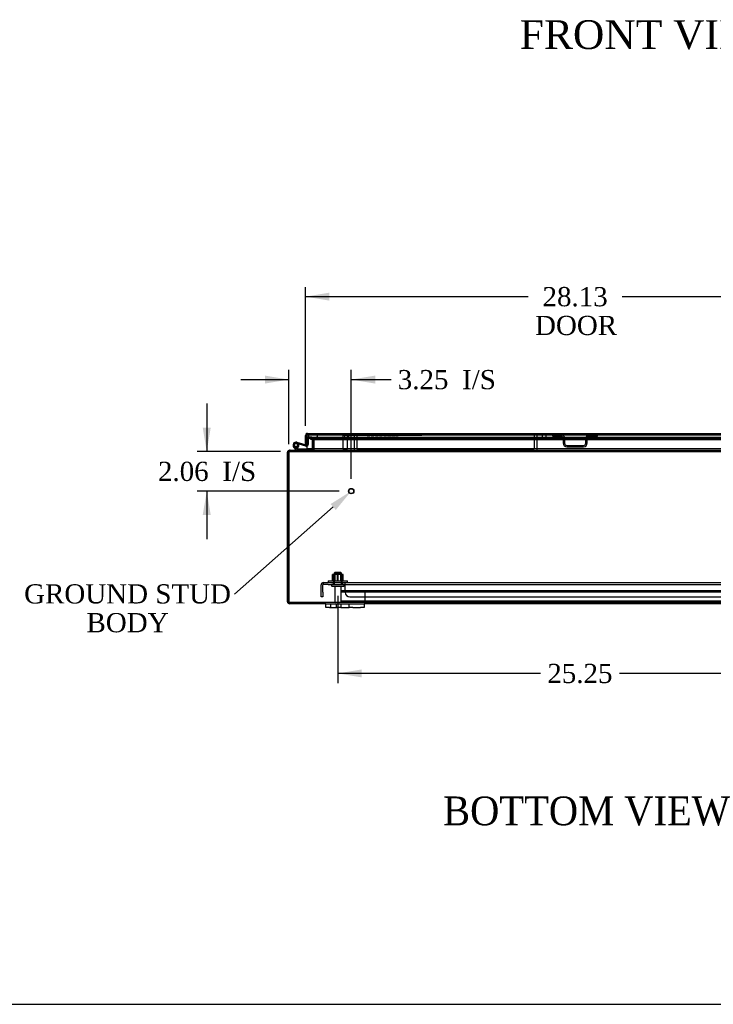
# Model space of a CAD drawing. Header units: inches. Extents: x 1 to 240, y -1 to 159.
# Tile 1 of 108: x 37 to 73, y 0 to 52. Entities that reach past the tile are written whole.
import ezdxf
from ezdxf import colors
from ezdxf.entities.mleader import LeaderData, LeaderLine
from ezdxf.enums import TextEntityAlignment as Align
from ezdxf.lldxf.tags import DXFTag
from ezdxf.math import Vec2, Vec3

# ---------------------------------------------------------------- set-up
doc = ezdxf.new("R2010")
doc.units = ezdxf.units.IN
doc.header["$MEASUREMENT"] = 0
for name, color, linetype in [('COM40682', 7, 'Continuous'), ('COM43544', 7, 'Continuous'), ('COM55702-11', 7, 'Continuous'), ('COM55702-16', 7, 'Continuous'), ('COM55702-31', 7, 'Continuous'), ('COM70219', 7, 'Continuous'), ('COM70657-17', 7, 'Continuous'), ('COM70662-38C', 7, 'Continuous'), ('Default', 7, 'Continuous'), ('FET07710', 7, 'Continuous'), ('HNG10620-38B', 7, 'Continuous'), ('HNG10620-38P', 7, 'Continuous'), ('NTS166105', 7, 'Continuous'), ('PKT99', 7, 'Continuous'), ('QLB20280', 7, 'Continuous'), ('STD21878', 7, 'Continuous'), ('STD26094', 7, 'Continuous'), ('WAF25059', 7, 'Continuous')]:
    doc.layers.add(name, color=color, linetype=linetype)
doc.styles.add('SEACAD_Times_New_Roman', font='times.ttf')
tags = doc.linetypes.add('HIDDEN2', pattern=[0.1875, 0.125, -0.0625]).pattern_tags.tags
tags[6:7] = [DXFTag(74, 4), DXFTag(75, 0), DXFTag(340, '0'), DXFTag(46, 0.0), DXFTag(50, 0.0), DXFTag(44, 0.0), DXFTag(45, 0.0)]
tags[4:5] = [DXFTag(74, 4), DXFTag(75, 0), DXFTag(340, '0'), DXFTag(46, 0.0), DXFTag(50, 0.0), DXFTag(44, 0.0), DXFTag(45, 0.0)]
doc.dimstyles.new('HAMMOND_(STH_-_240x160)', dxfattribs={"dimtxt": 1, "dimasz": 1.25, "dimexe": 0.5, "dimexo": 0.5, "dimgap": 0.25, "dimtad": 0, "dimtih": 1, "dimtoh": 1, "dimzin": 0, "dimdsep": 46, "dimtxsty": 'SEACAD_Times_New_Roman', "dimblk1": '_SE_FILLED', "dimblk2": '_SE_FILLED', "dimsah": 1, "dimcen": 0.5, "dimadec": 0, "dimazin": 0, "dimtfac": 0.8, "dimtofl": 0, "dimtmove": 0, "dimatfit": 3, "dimfxl": 1, "dimtolj": 1, "dimtzin": 0, "dimarcsym": 0})

# ---------------------------------------------------------------- blocks, each defined once
blk = doc.blocks.new('SE6')
at = {"layer": 'COM40682', "color": 7, "linetype": 'HIDDEN2'}
for p, q in [((52.83, 21.874), (52.83, 22.249)), ((52.925, 21.874), (52.925, 22.249)), ((52.955, 22.279), (52.955, 22.374)), ((52.955, 22.374), (53.205, 22.374)), ((53.205, 22.279), (52.955, 22.279)), ((53.205, 22.374), (54.082, 22.374)), ((53.205, 22.279), (54.082, 22.279)), ((53.455, 22.374), (53.455, 22.279)), ((53.955, 22.279), (53.955, 22.374)), ((54.082, 22.374), (78.579, 22.374)), ((54.082, 22.249), (54.082, 22.374)), ((54.082, 22.279), (78.579, 22.279)), ((54.082, 21.874), (54.082, 22.249)), ((52.83, 21.624), (52.83, 21.874)), ((52.925, 21.624), (52.83, 21.624)), ((52.925, 21.874), (52.925, 21.624)), ((54.332, 21.624), (78.329, 21.624))]:
    blk.add_line(p, q, dxfattribs=at)
for centre, radius, start, end in [((52.955, 22.249), 0.125, 90, 180), ((52.955, 22.249), 0.03, 90, 180), ((54.332, 21.874), 0.25, 180, 270)]:
    blk.add_arc(centre, radius, start, end, dxfattribs=at)
at = {"layer": 'COM43544', "color": 7, "linetype": 'HIDDEN2'}
for p, q in [((52.225, 29.876), (52.225, 29.948)), ((52.327, 29.948), (52.225, 29.948)), ((52.327, 29.876), (52.225, 29.876)), ((52.327, 29.948), (52.399, 29.948)), ((52.327, 29.948), (52.327, 29.876)), ((52.327, 29.876), (52.399, 29.876)), ((52.347, 29.876), (52.347, 29.948)), ((52.348, 29.876), (52.348, 29.948)), ((52.383, 29.84), (52.455, 29.84)), ((52.383, 29.333), (52.383, 29.84)), ((52.399, 29.948), (79.762, 29.948)), ((52.399, 29.876), (79.762, 29.876)), ((52.455, 29.333), (52.455, 29.84)), ((52.455, 29.84), (52.455, 29.333)), ((51.188, 29.198), (51.188, 29.251)), ((51.204, 29.27), (51.212, 29.27)), ((51.212, 29.198), (51.212, 29.27)), ((52.347, 29.27), (52.347, 29.198)), ((52.364, 29.274), (52.397, 29.21)), ((52.366, 29.27), (52.397, 29.21)), ((52.369, 29.27), (52.369, 29.198)), ((52.383, 29.303), (52.455, 29.296)), ((52.397, 29.274), (52.397, 29.21)), ((52.455, 29.303), (52.455, 29.296)), ((52.455, 29.303), (52.455, 29.297)), ((52.455, 29.296), (52.455, 29.297)), ((52.455, 29.296), (52.455, 29.297)), ((52.455, 29.297), (52.455, 29.296)), ((51.188, 29.198), (51.204, 29.198)), ((51.204, 29.198), (51.212, 29.198)), ((51.212, 29.198), (82.269, 29.198)), ((51.188, 21.342), (51.188, 21.27)), ((82.383, 21.342), (51.188, 21.342))]:
    blk.add_line(p, q, dxfattribs=at)
at = {"layer": 'COM43544', "color": 7, "linetype": 'Continuous'}
for p, q in [((51.188, 29.27), (51.204, 29.27)), ((51.188, 29.251), (51.188, 29.27)), ((51.212, 29.27), (82.269, 29.27)), ((52.364, 29.274), (52.366, 29.27)), ((52.383, 29.306), (52.383, 29.333)), ((52.383, 29.303), (52.455, 29.297)), ((52.383, 29.303), (52.455, 29.296)), ((52.383, 29.303), (52.383, 29.303)), ((52.455, 29.306), (52.455, 29.333)), ((52.455, 29.333), (52.455, 29.306)), ((52.455, 29.306), (52.455, 29.303)), ((52.455, 29.303), (52.455, 29.303)), ((51.152, 29.162), (51.08, 29.162)), ((51.08, 29.092), (51.08, 29.162)), ((51.08, 21.378), (51.08, 29.092)), ((51.152, 29.092), (51.152, 29.162)), ((51.152, 21.378), (51.152, 29.092)), ((51.152, 29.092), (51.152, 21.378)), ((51.08, 21.378), (51.152, 21.378)), ((53.08, 21.27), (51.188, 21.27)), ((78.455, 21.27), (55.08, 21.27))]:
    blk.add_line(p, q, dxfattribs=at)
at = {"layer": 'COM43544', "color": 7, "linetype": 'HIDDEN2'}
for centre, radius, start, end in [((52.347, 29.84), 0.108, 0, 89.9886), ((52.347, 29.84), 0.036, 0, 89.9828), ((52.347, 29.84), 0.108, 359.9997, 89.9859), ((52.347, 29.306), 0.108, 297.4042, 354.5779), ((52.348, 29.306), 0.108, 297.3978, 354.5806), ((52.347, 29.306), 0.108, 355.0549, 358.2688), ((51.188, 29.162), 0.036, 90, 124.9389), ((52.347, 29.307), 0.108, 270.0434, 297.3608), ((52.367, 29.242), 0.0433, 273.1615, 314.0868), ((51.188, 21.378), 0.036, 204.0225, 270)]:
    blk.add_arc(centre, radius, start, end, dxfattribs=at)
at = {"layer": 'COM43544', "color": 7, "linetype": 'Continuous'}
for centre, radius, start, end in [((51.188, 29.162), 0.108, 90, 180), ((52.347, 29.306), 0.036, 297.4042, 354.5779), ((52.347, 29.306), 0.036, 355.0549, 0), ((52.347, 29.306), 0.108, 358.2688, 0), ((51.188, 29.162), 0.036, 124.9389, 180), ((51.402, 29.092), 0.25, 163.6076, 180), ((51.188, 21.378), 0.108, 180, 270), ((51.188, 21.378), 0.036, 180, 204.0225)]:
    blk.add_arc(centre, radius, start, end, dxfattribs=at)
at = {"layer": 'COM43544', "color": 7, "linetype": 'HIDDEN2'}
for points, knots in [([(52.348, 29.876), (52.35, 29.876), (52.356, 29.876), (52.364, 29.876), (52.374, 29.875), (52.385, 29.874), (52.398, 29.872), (52.408, 29.87), (52.421, 29.867), (52.431, 29.864), (52.439, 29.859), (52.446, 29.856), (52.45, 29.852), (52.453, 29.849), (52.454, 29.846), (52.455, 29.843), (52.455, 29.841), (52.455, 29.84)], [0, 0, 0, 0, 0.067554, 0.135062, 0.202472, 0.336767, 0.403525, 0.535749, 0.600948, 0.728251, 0.789567, 0.848362, 0.903503, 0.929354, 0.953905, 0.977302, 1, 1, 1, 1]), ([(51.212, 29.198), (51.206, 29.198), (51.201, 29.198), (51.191, 29.194), (51.187, 29.192), (51.178, 29.186), (51.175, 29.182), (51.168, 29.173), (51.165, 29.167), (51.163, 29.162)], [0, 0, 0, 0, 0.25, 0.25, 0.5, 0.5, 0.75, 0.75, 1, 1, 1, 1]), ([(51.188, 21.342), (51.182, 21.342), (51.176, 21.346), (51.164, 21.36), (51.158, 21.369), (51.152, 21.378)], [0, 0, 0, 0, 0.5, 0.5, 1, 1, 1, 1])]:
    blk.add_open_spline(points, degree=3, knots=knots, dxfattribs=at)
at = {"layer": 'COM43544', "color": 7, "linetype": 'Continuous'}
for points, knots in [([(51.212, 29.27), (51.211, 29.27), (51.209, 29.27), (51.206, 29.27), (51.204, 29.269), (51.201, 29.267), (51.198, 29.266), (51.196, 29.264), (51.194, 29.261), (51.191, 29.258), (51.189, 29.255), (51.187, 29.251), (51.184, 29.247), (51.181, 29.239), (51.176, 29.226), (51.172, 29.21), (51.169, 29.196), (51.167, 29.185), (51.165, 29.174), (51.163, 29.166), (51.163, 29.162)], [0, 0, 0, 0, 0.038461, 0.077248, 0.116358, 0.155784, 0.19552, 0.235562, 0.275902, 0.316534, 0.357452, 0.398649, 0.440117, 0.48185, 0.608382, 0.737005, 0.802119, 0.867676, 0.933646, 1, 1, 1, 1]), ([(52.455, 29.303), (52.455, 29.302), (52.455, 29.301), (52.454, 29.3), (52.453, 29.298), (52.451, 29.296), (52.448, 29.293), (52.444, 29.29), (52.438, 29.287), (52.433, 29.284), (52.426, 29.282), (52.421, 29.28), (52.413, 29.278), (52.408, 29.276), (52.402, 29.275), (52.399, 29.275), (52.397, 29.274)], [0, 0, 0, 0, 0.024106, 0.049027, 0.074712, 0.101099, 0.155979, 0.273315, 0.334943, 0.462245, 0.527459, 0.660091, 0.727285, 0.862973, 0.931346, 1, 1, 1, 1]), ([(51.188, 21.27), (51.185, 21.27), (51.182, 21.273), (51.176, 21.284), (51.173, 21.292), (51.167, 21.312), (51.164, 21.324), (51.158, 21.35), (51.155, 21.364), (51.152, 21.378)], [0, 0, 0, 0, 0.25, 0.25, 0.5, 0.5, 0.75, 0.75, 1, 1, 1, 1])]:
    blk.add_open_spline(points, degree=3, knots=knots, dxfattribs=at)
at = {"layer": 'COM55702-11', "color": 7, "linetype": 'HIDDEN2'}
for p, q in [((55.107, 21.967), (55.107, 21.78)), ((55.107, 21.78), (55.107, 21.53)), ((55.107, 21.53), (55.107, 21.414)), ((55.107, 21.414), (55.107, 21.342))]:
    blk.add_line(p, q, dxfattribs=at)
at = {"layer": 'COM55702-16', "color": 7, "linetype": 'HIDDEN2'}
for p, q in [((53.857, 21.967), (53.857, 21.78)), ((53.857, 21.967), (79.607, 21.967)), ((53.857, 21.895), (79.607, 21.895)), ((53.857, 21.78), (53.857, 21.53)), ((53.857, 21.53), (53.857, 21.414)), ((53.857, 21.414), (79.607, 21.414)), ((53.857, 21.414), (53.857, 21.342))]:
    blk.add_line(p, q, dxfattribs=at)
at = {"layer": 'COM55702-31', "color": 7, "linetype": 'HIDDEN2'}
for p, q in [((64.918, 30.001), (64.918, 30.073)), ((64.918, 30.001), (65.34, 30.001)), ((65.456, 29.886), (65.456, 29.636)), ((65.528, 29.886), (65.528, 29.636)), ((66.634, 29.636), (66.634, 29.886)), ((66.706, 29.636), (66.706, 29.886)), ((66.821, 30.001), (67.243, 30.001)), ((67.243, 30.001), (67.243, 30.073)), ((65.643, 29.52), (66.518, 29.52)), ((65.643, 29.448), (66.518, 29.448))]:
    blk.add_line(p, q, dxfattribs=at)
for centre, radius, start, end in [((65.34, 29.886), 0.188, 0, 90), ((65.34, 29.886), 0.116, 0, 90), ((66.821, 29.886), 0.188, 90, 180), ((66.821, 29.886), 0.116, 90, 180), ((65.643, 29.636), 0.188, 180, 270), ((65.643, 29.636), 0.116, 180, 270), ((66.518, 29.636), 0.115, 270, 0), ((66.518, 29.636), 0.188, 270, 0)]:
    blk.add_arc(centre, radius, start, end, dxfattribs=at)
at = {"layer": 'COM70219', "color": 7, "linetype": 'HIDDEN2'}
for p, q in [((52.163, 30.072), (52.662, 30.072)), ((52.163, 30.071), (52.163, 30.072)), ((52.163, 30.071), (52.662, 30.071)), ((52.412, 30.069), (52.163, 30.071)), ((52.661, 30.071), (52.412, 30.069)), ((52.412, 30.069), (52.662, 30.069)), ((52.412, 29.823), (52.662, 29.823)), ((52.661, 30.072), (52.661, 30.071)), ((52.662, 30.072), (79.501, 30.072)), ((52.662, 30.071), (79.501, 30.071)), ((52.662, 30.069), (79.501, 30.069)), ((52.662, 29.823), (79.501, 29.823))]:
    blk.add_line(p, q, dxfattribs=at)
blk.add_arc((52.412, 30.073), 0.25, 180, 0, dxfattribs=at)
at = {"layer": 'COM70657-17', "color": 7, "linetype": 'Continuous'}
for p, q in [((52.018, 29.551), (52.018, 30.037)), ((52.09, 30.139), (52.09, 30.037)), ((52.09, 30.037), (52.09, 30.139)), ((52.09, 29.551), (52.09, 30.037)), ((52.09, 30.037), (52.09, 29.333)), ((52.126, 30.145), (80.035, 30.145)), ((52.018, 29.551), (52.09, 29.551)), ((80.071, 29.333), (52.09, 29.333))]:
    blk.add_line(p, q, dxfattribs=at)
at = {"layer": 'COM70657-17', "color": 7, "linetype": 'HIDDEN2'}
for q in [(52.126, 30.145), (80.035, 30.073)]:
    blk.add_line((52.126, 30.073), q, dxfattribs=at)
at = {"layer": 'COM70657-17', "color": 7, "linetype": 'Continuous'}
for start, end in [(109.4712, 180), (90, 109.4712)]:
    blk.add_arc((52.126, 30.037), 0.108, start, end, dxfattribs=at)
at = {"layer": 'COM70657-17', "color": 7, "linetype": 'HIDDEN2'}
blk.add_arc((52.126, 30.037), 0.036, 90, 180, dxfattribs=at)
at = {"layer": 'COM70657-17', "color": 7, "linetype": 'Continuous'}
blk.add_ellipse((52.126, 30.037), major_axis=(0, -0.108), ratio=0.997813, start_param=3.141593, end_param=3.48143, dxfattribs=at)
at = {"layer": 'COM70657-17', "color": 7, "linetype": 'HIDDEN2'}
blk.add_ellipse((52.126, 30.037), major_axis=(0, -0.036), ratio=0.997813, start_param=3.141593, end_param=4.712389, dxfattribs=at)
at = {"layer": 'COM70662-38C', "color": 7, "linetype": 'Continuous'}
for p, q in [((52.09, 29.965), (52.09, 29.965)), ((51.711, 29.637), (51.563, 29.679)), ((51.694, 29.579), (51.663, 29.588)), ((51.711, 29.637), (51.694, 29.579)), ((52.037, 29.481), (51.694, 29.579)), ((52.053, 29.539), (51.711, 29.637))]:
    blk.add_line(p, q, dxfattribs=at)
at = {"layer": 'COM70662-38C', "color": 7, "linetype": 'HIDDEN2'}
for p, q in [((52.09, 29.965), (52.15, 29.965)), ((52.15, 29.965), (52.15, 29.567)), ((51.663, 29.588), (51.546, 29.622)), ((51.671, 29.563), (51.612, 29.551))]:
    blk.add_line(p, q, dxfattribs=at)
for centre, radius, start, end in [((51.52, 29.532), 0.154, 225, 277.4281), ((52.061, 29.567), 0.029, 328.5977, 0), ((52.061, 29.567), 0.089, 289.0703, 0)]:
    blk.add_arc(centre, radius, start, end, dxfattribs=at)
at = {"layer": 'COM70662-38C', "color": 7, "linetype": 'Continuous'}
for centre, radius, start, end in [((51.52, 29.532), 0.154, 277.4281, 287.1819), ((52.061, 29.567), 0.089, 254, 289.0703), ((52.061, 29.567), 0.029, 254, 328.5977)]:
    blk.add_arc(centre, radius, start, end, dxfattribs=at)
at = {"layer": 'FET07710', "color": 7, "linetype": 'Continuous'}
for p, q in [((53.08, 21.083), (53.08, 21.27)), ((53.08, 21.27), (53.268, 21.27)), ((53.268, 21.083), (53.08, 21.083)), ((53.268, 21.27), (53.674, 21.27)), ((53.268, 21.083), (53.674, 21.083)), ((53.674, 21.27), (53.862, 21.27)), ((53.862, 21.083), (53.674, 21.083)), ((53.862, 21.27), (54.08, 21.27)), ((53.862, 21.27), (53.862, 21.083)), ((53.862, 21.083), (54.08, 21.083)), ((54.08, 21.27), (54.08, 21.27)), ((54.08, 21.27), (54.298, 21.27)), ((54.08, 21.083), (54.298, 21.083)), ((54.08, 21.083), (54.08, 21.083)), ((54.298, 21.083), (54.298, 21.27)), ((54.298, 21.27), (54.486, 21.27)), ((54.486, 21.083), (54.298, 21.083)), ((54.486, 21.27), (54.893, 21.27)), ((54.486, 21.083), (54.893, 21.083)), ((54.893, 21.27), (55.08, 21.27)), ((55.08, 21.083), (54.893, 21.083)), ((55.08, 21.27), (55.08, 21.083))]:
    blk.add_line(p, q, dxfattribs=at)
at = {"layer": 'FET07710', "color": 7, "linetype": 'HIDDEN2'}
for p, q in [((53.315, 21.27), (53.315, 21.083)), ((53.627, 21.083), (53.627, 21.27)), ((53.862, 21.27), (53.862, 21.083)), ((54.299, 21.083), (54.299, 21.27)), ((54.57, 21.25), (54.57, 21.27)), ((54.679, 21.25), (54.57, 21.25)), ((54.635, 21.25), (54.635, 21.27)), ((54.679, 21.25), (54.679, 21.27)), ((54.724, 21.25), (54.679, 21.25)), ((54.693, 21.25), (54.693, 21.27)), ((54.724, 21.25), (54.724, 21.27)), ((54.833, 21.25), (54.724, 21.25)), ((54.733, 21.25), (54.733, 21.27)), ((54.793, 21.25), (54.793, 21.27)), ((54.802, 21.25), (54.802, 21.27)), ((54.833, 21.25), (54.833, 21.27)), ((54.955, 21.25), (54.833, 21.25)), ((54.847, 21.25), (54.847, 21.27)), ((54.891, 21.25), (54.891, 21.27)), ((54.955, 21.25), (54.955, 21.27))]:
    blk.add_line(p, q, dxfattribs=at)
at = {"layer": 'HNG10620-38B', "color": 7, "linetype": 'Continuous'}
for p, q in [((51.538, 29.296), (51.412, 29.423)), ((51.581, 29.339), (51.454, 29.465)), ((51.566, 29.385), (51.548, 29.442)), ((52.336, 29.33), (51.601, 29.33)), ((52.336, 29.27), (52.336, 29.33))]:
    blk.add_line(p, q, dxfattribs=at)
at = {"layer": 'HNG10620-38B', "color": 7, "linetype": 'HIDDEN2'}
blk.add_line((51.52, 29.314), (51.563, 29.357), dxfattribs=at)
at = {"layer": 'HNG10620-38B', "color": 7, "linetype": 'Continuous'}
for centre, radius, start, end in [((51.52, 29.532), 0.154, 287.1819, 225), ((51.52, 29.532), 0.0938, 287.1819, 225), ((51.601, 29.359), 0.089, 225, 270), ((51.601, 29.359), 0.029, 225, 270)]:
    blk.add_arc(centre, radius, start, end, dxfattribs=at)
at = {"layer": 'HNG10620-38P', "color": 7, "linetype": 'HIDDEN2'}
for p, q in [((51.405, 29.467), (51.405, 29.597)), ((51.635, 29.597), (51.405, 29.597)), ((51.635, 29.467), (51.405, 29.467)), ((51.635, 29.597), (51.635, 29.467))]:
    blk.add_line(p, q, dxfattribs=at)
at = {"layer": 'HNG10620-38P', "color": 7, "linetype": 'Continuous'}
blk.add_circle((51.52, 29.532), 0.0938, dxfattribs=at)
at = {"layer": 'HNG10620-38P', "color": 7, "linetype": 'HIDDEN2'}
for centre, start, end in [((51.525, 29.363), 90.9738, 117.0994), ((51.525, 29.7), 242.8996, 269.0278), ((51.516, 29.363), 62.8994, 89.0278), ((51.516, 29.7), 270.9739, 297.0988)]:
    blk.add_arc(centre, 0.262, start, end, dxfattribs=at)
at = {"layer": 'NTS166105', "color": 7, "linetype": 'HIDDEN2'}
for p, q in [((53.44, 22.79), (53.427, 22.79)), ((53.427, 22.47), (53.427, 22.79)), ((53.728, 22.79), (53.44, 22.79)), ((53.44, 22.47), (53.44, 22.79)), ((53.518, 22.47), (53.518, 22.79)), ((53.552, 22.79), (53.552, 22.47)), ((53.685, 22.47), (53.685, 22.79)), ((53.986, 22.79), (53.728, 22.79)), ((53.728, 22.47), (53.728, 22.79)), ((53.859, 22.47), (53.859, 22.79)), ((53.893, 22.47), (53.893, 22.79)), ((53.971, 22.47), (53.971, 22.79)), ((53.986, 22.47), (53.986, 22.79))]:
    blk.add_line(p, q, dxfattribs=at)
at = {"layer": 'PKT99', "color": 7, "linetype": 'HIDDEN2'}
for p, q in [((54.071, 29.948), (54.071, 30.073)), ((54.071, 29.948), (54.571, 29.948)), ((54.263, 30.073), (54.263, 29.948)), ((54.571, 29.258), (54.571, 30.073)), ((54.696, 30.073), (54.696, 29.323)), ((63.946, 30.073), (63.946, 29.323)), ((64.071, 30.073), (64.071, 29.258)), ((64.071, 29.948), (64.571, 29.948)), ((64.379, 29.948), (64.379, 30.073)), ((64.571, 29.948), (64.571, 30.073)), ((63.946, 29.323), (54.696, 29.323)), ((55.006, 29.323), (55.006, 29.198)), ((61.071, 29.258), (57.571, 29.258)), ((57.571, 29.258), (57.571, 29.198)), ((58.384, 29.258), (58.384, 29.198)), ((58.711, 29.323), (58.711, 29.198)), ((58.759, 29.258), (58.759, 29.198)), ((58.884, 29.258), (58.884, 29.198)), ((59.009, 29.258), (59.009, 29.198)), ((59.134, 29.258), (59.134, 29.198)), ((59.509, 29.258), (59.509, 29.198)), ((59.634, 29.258), (59.634, 29.198)), ((59.759, 29.258), (59.759, 29.198)), ((59.884, 29.258), (59.884, 29.198)), ((59.931, 29.323), (59.931, 29.198)), ((60.259, 29.258), (60.259, 29.198)), ((61.071, 29.198), (61.071, 29.258)), ((63.636, 29.323), (63.636, 29.198)), ((64.011, 29.198), (54.631, 29.198))]:
    blk.add_line(p, q, dxfattribs=at)
for centre, start, end in [((54.631, 29.258), 180, 270), ((64.011, 29.258), 270, 0)]:
    blk.add_arc(centre, 0.06, start, end, dxfattribs=at)
at = {"layer": 'QLB20280', "color": 7, "linetype": 'HIDDEN2'}
for p, q in [((54.09, 30.043), (54.09, 30.073)), ((54.465, 30.043), (54.09, 30.043)), ((57.715, 30.043), (54.465, 30.043)), ((55.236, 30.033), (55.236, 30.043)), ((55.236, 30.033), (55.258, 30.033)), ((55.24, 30.033), (55.24, 30.043)), ((55.248, 30.033), (55.248, 30.043)), ((55.25, 30.033), (55.25, 30.043)), ((55.256, 30.033), (55.256, 30.043)), ((55.258, 30.033), (55.258, 30.043)), ((55.258, 30.033), (55.327, 30.033)), ((55.259, 30.033), (55.259, 30.043)), ((55.264, 30.033), (55.264, 30.043)), ((55.269, 30.033), (55.269, 30.043)), ((55.279, 30.033), (55.279, 30.043)), ((55.281, 30.033), (55.281, 30.043)), ((55.327, 30.033), (55.327, 30.043)), ((55.327, 30.033), (55.346, 30.033)), ((55.336, 30.033), (55.336, 30.043)), ((55.346, 30.033), (55.346, 30.043)), ((55.346, 30.033), (55.357, 30.033)), ((55.35, 30.033), (55.35, 30.043)), ((55.355, 30.033), (55.355, 30.043)), ((55.357, 30.033), (55.357, 30.043)), ((55.357, 30.033), (55.366, 30.033)), ((55.366, 30.033), (55.366, 30.043)), ((55.366, 30.033), (55.37, 30.033)), ((55.37, 30.033), (55.37, 30.043)), ((55.45, 30.045), (55.45, 30.032)), ((55.45, 30.033), (55.469, 30.033)), ((55.453, 30.045), (55.453, 30.032)), ((55.464, 30.033), (55.464, 30.043)), ((55.464, 30.033), (55.464, 30.043)), ((55.468, 30.033), (55.468, 30.043)), ((55.469, 30.033), (55.469, 30.043)), ((55.469, 30.033), (55.564, 30.033)), ((55.479, 30.033), (55.479, 30.043)), ((55.482, 30.033), (55.482, 30.043)), ((55.487, 30.033), (55.487, 30.043)), ((55.546, 30.033), (55.546, 30.043)), ((55.551, 30.033), (55.551, 30.043)), ((55.551, 30.033), (55.551, 30.043)), ((55.554, 30.033), (55.554, 30.043)), ((55.564, 30.033), (55.564, 30.043)), ((55.564, 30.033), (55.584, 30.033)), ((55.565, 30.032), (55.565, 30.045)), ((55.569, 30.032), (55.569, 30.045)), ((55.57, 30.033), (55.57, 30.043)), ((55.574, 30.033), (55.574, 30.043)), ((55.58, 30.032), (55.58, 30.045)), ((55.584, 30.032), (55.584, 30.045)), ((55.667, 30.045), (55.667, 30.032)), ((55.667, 30.033), (55.667, 30.043)), ((55.667, 30.033), (55.808, 30.033)), ((55.669, 30.033), (55.669, 30.043)), ((55.67, 30.033), (55.67, 30.043)), ((55.679, 30.033), (55.679, 30.043)), ((55.681, 30.033), (55.681, 30.043)), ((55.681, 30.033), (55.681, 30.043)), ((55.682, 30.045), (55.682, 30.032)), ((55.686, 30.033), (55.686, 30.043)), ((55.697, 30.033), (55.697, 30.043)), ((55.766, 30.033), (55.766, 30.043)), ((55.767, 30.033), (55.767, 30.043)), ((55.786, 30.033), (55.786, 30.043)), ((55.789, 30.033), (55.789, 30.043)), ((55.794, 30.033), (55.794, 30.043)), ((55.801, 30.032), (55.801, 30.045)), ((55.808, 30.033), (55.808, 30.043)), ((55.877, 30.033), (55.877, 30.043)), ((55.877, 30.033), (55.9, 30.033)), ((55.881, 30.033), (55.881, 30.043)), ((55.89, 30.033), (55.89, 30.043)), ((55.892, 30.033), (55.892, 30.043)), ((55.898, 30.033), (55.898, 30.043)), ((55.9, 30.033), (55.9, 30.043)), ((55.9, 30.033), (55.969, 30.033)), ((55.901, 30.033), (55.901, 30.043)), ((55.906, 30.033), (55.906, 30.043)), ((55.911, 30.033), (55.911, 30.043)), ((55.92, 30.033), (55.92, 30.043)), ((55.922, 30.033), (55.922, 30.043)), ((55.969, 30.033), (55.969, 30.043)), ((55.969, 30.033), (55.988, 30.033)), ((55.978, 30.033), (55.978, 30.043)), ((55.988, 30.033), (55.988, 30.043)), ((55.988, 30.033), (55.999, 30.033)), ((55.991, 30.033), (55.991, 30.043)), ((55.997, 30.033), (55.997, 30.043)), ((55.999, 30.033), (55.999, 30.043)), ((55.999, 30.033), (56.008, 30.033)), ((56.008, 30.033), (56.008, 30.043)), ((56.008, 30.033), (56.012, 30.033)), ((56.012, 30.033), (56.012, 30.043)), ((56.094, 30.033), (56.094, 30.043)), ((56.094, 30.033), (56.236, 30.033)), ((56.095, 30.045), (56.095, 30.032)), ((56.096, 30.033), (56.096, 30.043)), ((56.098, 30.033), (56.098, 30.043)), ((56.107, 30.033), (56.107, 30.043)), ((56.109, 30.045), (56.109, 30.032)), ((56.109, 30.033), (56.109, 30.043)), ((56.109, 30.033), (56.109, 30.043)), ((56.114, 30.033), (56.114, 30.043)), ((56.124, 30.033), (56.124, 30.043)), ((56.194, 30.033), (56.194, 30.043)), ((56.195, 30.033), (56.195, 30.043)), ((56.214, 30.033), (56.214, 30.043)), ((56.217, 30.033), (56.217, 30.043)), ((56.221, 30.033), (56.221, 30.043)), ((56.229, 30.032), (56.229, 30.045)), ((56.236, 30.033), (56.236, 30.043)), ((56.286, 30.045), (56.286, 30.032)), ((56.293, 30.033), (56.293, 30.043)), ((56.293, 30.033), (56.314, 30.033)), ((56.296, 30.033), (56.296, 30.043)), ((56.3, 30.045), (56.3, 30.032)), ((56.301, 30.045), (56.301, 30.032)), ((56.301, 30.033), (56.33, 30.033)), ((56.306, 30.033), (56.306, 30.043)), ((56.308, 30.033), (56.308, 30.043)), ((56.314, 30.033), (56.314, 30.043)), ((56.314, 30.033), (56.345, 30.033)), ((56.316, 30.045), (56.316, 30.032)), ((56.318, 30.033), (56.318, 30.043)), ((56.322, 30.033), (56.322, 30.043)), ((56.33, 30.033), (56.33, 30.043)), ((56.338, 30.033), (56.338, 30.043)), ((56.345, 30.033), (56.455, 30.033)), ((56.42, 30.033), (56.42, 30.043)), ((56.435, 30.033), (56.435, 30.043)), ((56.455, 30.033), (56.462, 30.033)), ((56.462, 30.033), (56.462, 30.043)), ((56.464, 30.032), (56.464, 30.045)), ((56.5, 30.033), (56.5, 30.043)), ((56.5, 30.033), (56.661, 30.033)), ((56.515, 30.033), (56.515, 30.043)), ((56.567, 30.045), (56.567, 30.032)), ((56.569, 30.033), (56.569, 30.043)), ((56.612, 30.033), (56.612, 30.043)), ((56.626, 30.033), (56.626, 30.043)), ((56.661, 30.033), (56.669, 30.033)), ((56.669, 30.033), (56.669, 30.043)), ((56.671, 30.032), (56.671, 30.045)), ((56.711, 30.045), (56.711, 30.032)), ((56.711, 30.045), (56.711, 30.032)), ((56.713, 30.033), (56.711, 30.033)), ((56.713, 30.033), (56.713, 30.043)), ((56.713, 30.033), (56.729, 30.033)), ((56.725, 30.033), (56.725, 30.043)), ((56.726, 30.033), (56.726, 30.043)), ((56.729, 30.033), (56.729, 30.043)), ((56.729, 30.033), (56.815, 30.033)), ((56.737, 30.033), (56.734, 30.033)), ((56.737, 30.033), (56.737, 30.043)), ((56.738, 30.033), (56.738, 30.043)), ((56.764, 30.033), (56.764, 30.043)), ((56.798, 30.033), (56.798, 30.043)), ((56.815, 30.033), (56.815, 30.043)), ((56.815, 30.033), (56.843, 30.033)), ((56.818, 30.033), (56.818, 30.043)), ((56.818, 30.033), (56.818, 30.043)), ((56.843, 30.033), (56.843, 30.043)), ((56.843, 30.033), (56.853, 30.033)), ((56.851, 30.033), (56.851, 30.043)), ((56.852, 30.033), (56.852, 30.043)), ((56.853, 30.033), (56.853, 30.043)), ((56.855, 30.032), (56.855, 30.045)), ((56.862, 30.033), (56.862, 30.043)), ((56.864, 30.033), (56.868, 30.033)), ((56.868, 30.033), (56.868, 30.043)), ((56.889, 30.033), (56.868, 30.033)), ((56.874, 30.032), (56.874, 30.045)), ((56.889, 30.032), (56.889, 30.045)), ((58.09, 30.043), (57.715, 30.043)), ((58.09, 30.043), (58.09, 30.073))]:
    blk.add_line(p, q, dxfattribs=at)
at = {"layer": 'STD21878', "color": 7, "linetype": 'HIDDEN2'}
for p, q in [((53.95, 30.073), (53.95, 30.042)), ((54.231, 30.042), (53.95, 30.042)), ((53.965, 30.042), (53.965, 29.323)), ((54.215, 29.323), (54.215, 30.042)), ((54.231, 30.042), (54.231, 30.073)), ((54.215, 29.323), (53.965, 29.323))]:
    blk.add_line(p, q, dxfattribs=at)
for radius in [0.141, 0.125]:
    blk.add_circle((54.402, 27.138), radius, dxfattribs=at)
at = {"layer": 'STD26094', "color": 7, "linetype": 'HIDDEN2'}
for p, q in [((53.555, 22.904), (53.518, 22.867)), ((53.518, 22.867), (53.893, 22.867)), ((53.518, 22.867), (53.518, 22.279)), ((53.855, 22.904), (53.555, 22.904)), ((53.893, 22.867), (53.855, 22.904)), ((53.893, 22.279), (53.893, 22.867)), ((53.38, 22.249), (53.38, 22.209)), ((53.41, 22.179), (54, 22.179)), ((53.54, 22.179), (53.54, 21.402)), ((53.87, 21.402), (53.87, 22.179)), ((54.03, 22.209), (54.03, 22.249))]:
    blk.add_line(p, q, dxfattribs=at)
for centre, radius, start, end in [((53.41, 22.249), 0.03, 90, 180), ((53.41, 22.209), 0.03, 180, 270), ((54, 22.249), 0.03, 0, 90), ((54, 22.209), 0.03, 270, 0), ((53.6, 21.402), 0.06, 180, 270), ((53.81, 21.402), 0.06, 270, 0)]:
    blk.add_arc(centre, radius, start, end, dxfattribs=at)
at = {"layer": 'WAF25059', "color": 7, "linetype": 'HIDDEN2'}
for p, q in [((53.205, 22.47), (54.205, 22.47)), ((53.205, 22.47), (53.205, 22.374)), ((53.483, 22.47), (53.483, 22.374)), ((53.928, 22.374), (53.928, 22.47)), ((54.205, 22.374), (54.205, 22.47))]:
    blk.add_line(p, q, dxfattribs=at)
blk = doc.blocks.new('DMBLK3304')
at = {"layer": 'Default', "linetype": 'Continuous'}
for points in [[(53.268, 37.478), (52.018, 37.27), (53.268, 37.062)], [(78.893, 37.478), (78.893, 37.062), (80.143, 37.27)]]:
    blk.add_hatch(color=7, dxfattribs=at).paths.add_polyline_path(points)
at = {"layer": 'Default', "color": 7, "linetype": 'Continuous'}
for p, q in [((52.018, 30.537), (52.018, 37.77)), ((80.143, 30.185), (80.143, 37.77)), ((52.018, 37.27), (63.634, 37.27)), ((68.528, 37.27), (80.143, 37.27))]:
    blk.add_line(p, q, dxfattribs=at)
at = {"layer": 'Default', "color": 7, "linetype": 'Continuous', "style": 'SEACAD_Times_New_Roman'}
for s, p in [('28.13', (64.375, 37.77)), ('DOOR', (63.984, 36.27))]:
    blk.add_text(s, height=1, dxfattribs=at).set_placement(p, align=Align.TOP_LEFT)
blk = doc.blocks.new('_SE_FILLED')
at = {"color": 0}
blk.add_line((0, 0), (-1, 0), dxfattribs=at)
blk.add_solid([(0, 0), (-1, -0.1665), (-1, 0.1665), (0, 0)], dxfattribs=at)
blk = doc.blocks.new('DMBLK3306')
at = {"layer": 'Default', "linetype": 'Continuous'}
for points in [[(46.661, 30.448), (46.87, 29.198), (47.078, 30.448)], [(46.661, 25.888), (47.078, 25.888), (46.87, 27.138)]]:
    blk.add_hatch(color=7, dxfattribs=at).paths.add_polyline_path(points)
at = {"layer": 'Default', "color": 7, "linetype": 'Continuous'}
for p, q in [((46.87, 31.698), (46.87, 29.198)), ((50.712, 29.198), (46.37, 29.198)), ((53.777, 27.138), (46.37, 27.138)), ((46.87, 27.138), (46.87, 24.638))]:
    blk.add_line(p, q, dxfattribs=at)
at = {"layer": 'Default', "color": 7, "linetype": 'Continuous', "style": 'SEACAD_Times_New_Roman'}
for s, p in [('I/S', (47.682, 28.668)), ('2.06', (44.328, 28.668))]:
    blk.add_text(s, height=1, dxfattribs=at).set_placement(p, align=Align.TOP_LEFT)
blk = doc.blocks.new('DMBLK3307')
at = {"layer": 'Default', "linetype": 'Continuous'}
for points in [[(49.902, 33.158), (49.902, 32.741), (51.152, 32.949)], [(55.652, 33.158), (54.402, 32.949), (55.652, 32.741)]]:
    blk.add_hatch(color=7, dxfattribs=at).paths.add_polyline_path(points)
at = {"layer": 'Default', "color": 7, "linetype": 'Continuous'}
for p, q in [((51.152, 29.592), (51.152, 33.449)), ((54.402, 27.779), (54.402, 33.449)), ((48.652, 32.949), (51.152, 32.949)), ((54.402, 32.949), (55.978, 32.949)), ((55.978, 32.949), (56.478, 32.949))]:
    blk.add_line(p, q, dxfattribs=at)
at = {"layer": 'Default', "color": 7, "linetype": 'Continuous', "style": 'SEACAD_Times_New_Roman'}
for s, p in [('3.25', (56.828, 33.449)), ('I/S', (60.182, 33.449))]:
    blk.add_text(s, height=1, dxfattribs=at).set_placement(p, align=Align.TOP_LEFT)
blk = doc.blocks.new('DMBLK3309')
at = {"layer": 'Default', "linetype": 'Continuous'}
for points in [[(54.955, 17.432), (54.955, 17.849), (53.705, 17.64)], [(77.705, 17.432), (78.955, 17.64), (77.705, 17.849)]]:
    blk.add_hatch(color=7, dxfattribs=at).paths.add_polyline_path(points)
at = {"layer": 'Default', "color": 7, "linetype": 'Continuous'}
for p, q in [((53.705, 21.679), (53.705, 17.14)), ((78.955, 21.679), (78.955, 17.14)), ((64.274, 17.64), (53.705, 17.64)), ((78.955, 17.64), (68.387, 17.64))]:
    blk.add_line(p, q, dxfattribs=at)
at = {"layer": 'Default', "color": 7, "linetype": 'Continuous', "style": 'SEACAD_Times_New_Roman'}
blk.add_text('25.25', height=1, dxfattribs=at).set_placement((64.624, 18.14), align=Align.TOP_LEFT)
blk = doc.blocks.new('BORDER')
at = {"layer": 'Default', "color": 7, "linetype": 'Continuous'}
blk.add_line((-41.86, 0), (0, 0), dxfattribs=at)

msp = doc.modelspace()

# ---------------------------------------------------------------- block references
at = {"layer": 'Default', "color": 7, "xscale": 5.7, "yscale": 5.7, "zscale": 5.7}
msp.add_blockref('BORDER', (239.562, 0.401), dxfattribs=at)
at = {"layer": 'Default'}
msp.add_blockref('SE6', (0, 0), dxfattribs=at)

# ---------------------------------------------------------------- texts
at = {"layer": 'Default', "color": 7, "linetype": 'Continuous', "style": 'SEACAD_Times_New_Roman'}
for s, p in [('FRONT VIEW', (63.19, 51.673)), ('BOTTOM VIEW', (59.186, 11.229))]:
    msp.add_text(s, height=1.5, dxfattribs=at).set_placement(p, align=Align.TOP_LEFT)

# ---------------------------------------------------------------- dimensions: what is measured, and where the dimension line sits
at = {"layer": 'Default', "color": 7, "linetype": 'Continuous'}
for base, p1, p2, text, picture, middle in [((80.143379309, 37.26992134), (52.018379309, 30.037444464), (80.143379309, 29.685444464), '\\A1;<>\\PDOOR', 'DMBLK3304', (66.080879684, 37.26992134)), ((53.705, 17.64), (78.955, 22.179), (53.705, 22.179), '\\A1;<>', 'DMBLK3309', (66.33, 17.64))]:
    dim = msp.add_linear_dim(base=base, p1=p1, p2=p2, text=text, dimstyle='HAMMOND_(STH_-_240x160)', dxfattribs=at)
    dim.commit()
    dim.dimension.update_dxf_attribs({"geometry": picture, "text_midpoint": middle, "dimtype": 160})
dim = msp.add_linear_dim(base=(54.402, 32.949), p1=(51.152, 29.092), p2=(54.402, 27.279), text='\\A1;<> I/S', dimstyle='HAMMOND_(STH_-_240x160)', override={"dimtmove": 1}, dxfattribs=at)
dim.commit()
dim.dimension.update_dxf_attribs({"geometry": 'DMBLK3307', "text_midpoint": (56.478, 32.949), "dimtype": 160})
dim = msp.add_linear_dim(base=(46.87, 27.138), p1=(51.212, 29.198), p2=(54.277, 27.138), angle=90, text='\\A1;<> I/S', dimstyle='HAMMOND_(STH_-_240x160)', dxfattribs=at)
dim.commit()
dim.dimension.update_dxf_attribs({"geometry": 'DMBLK3306', "text_midpoint": (46.87, 28.168), "dimtype": 160})

# ---------------------------------------------------------------- leaders
ml = msp.add_multileader_mtext('Standard', dxfattribs=at)
ml.set_content('{\\pxsm0.9;\\fTimes New Roman|b0||i0||c0|p34;\\W1.;GROUND STUD\\PBODY\\P}', color=7)
ml.set_leader_properties()
ml.build(insert=Vec2(0, 0))
ml.multileader.update_dxf_attribs({"dogleg_length": 0, "arrow_head_size": 1.25})
ctx = ml.context
ctx.base_point, ctx.char_height, ctx.arrow_head_size, ctx.landing_gap_size = Vec3(37.432, 21.364), 1, 1.25, 0.35
ctx.text_align_type = 1
notes = []
notes.append((ctx, [(0, (1, 1, 0), (48.313, 21.774), (-1, 0), 0, [(0, [(54.402, 27.138)], 0, [])])]))
ctx.mtext.insert, ctx.mtext.alignment = Vec3(42.742, 22.285), 2
for ctx, leaders in notes:
    for number, flags, end, landing, length, lines in leaders:
        leader = LeaderData()
        leader.index, (leader.has_last_leader_line, leader.has_dogleg_vector, leader.attachment_direction) = number, flags
        leader.last_leader_point, leader.dogleg_vector, leader.dogleg_length = Vec3(end), Vec3(landing), length
        for number, points, colour, breaks in lines:
            line = LeaderLine()
            line.index, line.vertices, line.color, line.breaks = number, Vec3.list(points), colors.encode_raw_color(colour), breaks
            leader.lines.append(line)
        ctx.leaders.append(leader)

doc.saveas('drawing.dxf')
